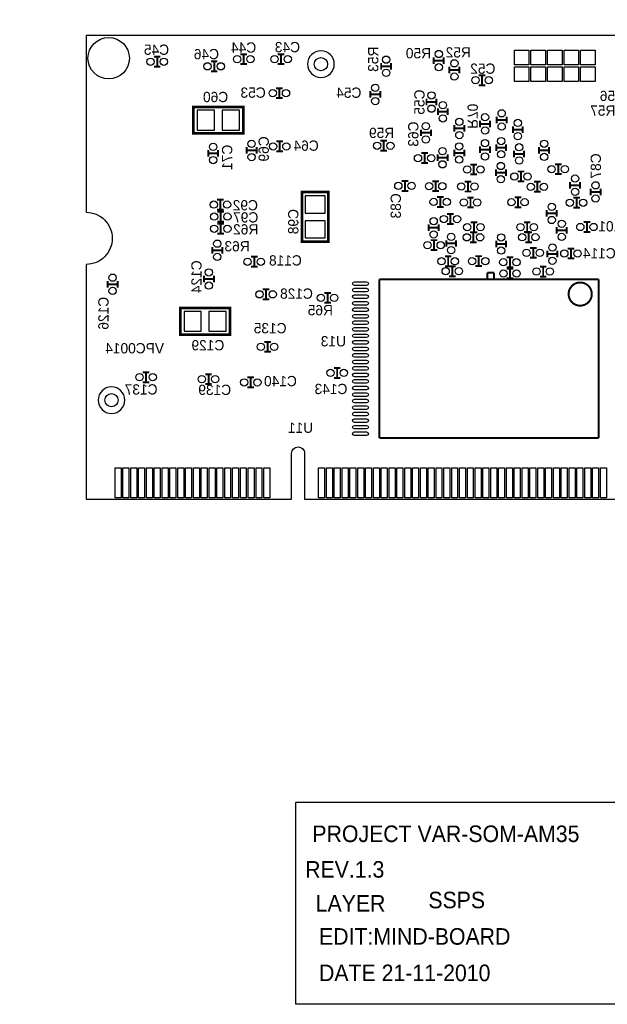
# Model space of a CAD drawing. Extents: x -5 to 140, y -39 to 81.
# Tile 1 of 4: x -5 to 40, y -39 to 37. Entities that reach past the tile are written whole.
import ezdxf
from ezdxf.enums import TextEntityAlignment as Align

# ---------------------------------------------------------------- set-up
doc = ezdxf.new("R2010")
doc.units = 0
for name, color, linetype in [('BOARD_GEOMETR_SILKSCREEN_BOTTO', 3, 'CONTINUOUS'), ('BOARD_GEOMETRY_FORMAT_LOGO', 1, 'CONTINUOUS'), ('BOARD_GEOMETRY_OUTLINE', 4, 'CONTINUOUS'), ('BOARD_GEOMETRY_SSPS', 2, 'CONTINUOUS'), ('PACKAGE_GEOMET_SILKSCREEN_BOTT', 5, 'CONTINUOUS'), ('PIN_BOTTOM', 6, 'CONTINUOUS'), ('REF_DES_SILKSCREEN_BOTTOM', 7, 'CONTINUOUS')]:
    doc.layers.add(name, color=color, linetype=linetype)

msp = doc.modelspace()

# ---------------------------------------------------------------- linework, layer by layer
at = {"layer": 'BOARD_GEOMETRY_FORMAT_LOGO'}
msp.add_lwpolyline([(16.07312, -38.75786), (16.07312, -23.26386), (44.52112, -23.26386), (44.52112, -38.75786)], close=True, dxfattribs=at)
at = {"layer": 'BOARD_GEOMETRY_OUTLINE'}
for points, format in [([(-5.08, 0.002286, 0, 0, 0), (0, 0.002286, 0, 0, 0), (0, 81.053686, 0.0254, 0.0254, 0), (-5.08, 81.053686, 0, 0, 0)], "xyseb"), ([(1.99898, 19.99996, -0.414214), (0, 18.00098), (0, 0), (15.75054, 0), (15.75054, 3.50012, -0.414214), (16.25092, 4.0005, -0.414214), (16.74876, 3.50012), (16.74876, -0.01016), (67.59956, 0), (67.59956, 18.00098, -0.414214), (65.60058, 19.99996, -0.414214), (67.59956, 21.99894), (67.59956, 35.56), (0, 35.56), (0, 21.99894, -0.414214)], "xyb")]:
    msp.add_lwpolyline(points, format=format, close=True, dxfattribs=at)
at = {"layer": 'PACKAGE_GEOMET_SILKSCREEN_BOTT', "const_width": 0.1524}
for points in [[(5.19176, 33.93186), (5.69976, 33.93186)], [(5.44576, 33.16986), (5.44576, 33.93186)], [(12.33932, 34.1249), (11.83132, 34.1249)], [(12.08532, 34.1249), (12.08532, 33.3629)], [(15.19936, 34.1249), (14.69136, 34.1249)], [(14.94536, 34.1249), (14.94536, 33.3629)], [(5.19176, 33.16986), (5.69976, 33.16986)], [(10.06856, 33.57626), (9.56056, 33.57626)], [(9.81456, 33.57626), (9.81456, 32.81426)], [(12.33932, 33.3629), (11.83132, 33.3629)], [(15.19936, 33.3629), (14.69136, 33.3629)], [(22.61616, 32.94634), (22.61616, 33.45434)], [(23.37816, 33.20034), (22.61616, 33.20034)], [(23.37816, 32.94634), (23.37816, 33.45434)], [(26.65222, 33.37814), (26.65222, 33.88614)], [(27.41422, 33.63214), (26.65222, 33.63214)], [(27.41422, 33.37814), (27.41422, 33.88614)], [(27.84856, 32.66186), (27.84856, 33.16986)], [(28.61056, 32.66186), (28.61056, 33.16986)], [(10.06856, 32.81426), (9.56056, 32.81426)], [(28.61056, 32.91586), (27.84856, 32.91586)], [(30.099, 32.512), (30.607, 32.512)], [(30.353, 31.75), (30.353, 32.512)], [(30.099, 31.75), (30.607, 31.75)], [(14.557502, 31.51632), (15.065502, 31.51632)], [(14.811502, 30.75432), (14.811502, 31.51632)], [(21.78558, 31.2928), (21.78558, 30.7848)], [(21.78558, 31.0388), (22.54758, 31.0388)], [(22.54758, 31.2928), (22.54758, 30.7848)], [(14.557502, 30.75432), (15.065502, 30.75432)], [(26.09088, 30.20314), (26.09088, 30.71114)], [(26.85288, 30.45714), (26.09088, 30.45714)], [(26.85288, 30.20314), (26.85288, 30.71114)], [(26.9621, 29.45384), (26.9621, 29.96184)], [(27.7241, 29.70784), (26.9621, 29.70784)], [(27.7241, 29.45384), (27.7241, 29.96184)], [(28.22702, 28.17876), (28.22702, 28.68676)], [(28.98902, 28.17876), (28.98902, 28.68676)], [(30.2006, 28.5242), (30.2006, 29.0322)], [(30.9626, 28.7782), (30.2006, 28.7782)], [(30.9626, 28.5242), (30.9626, 29.0322)], [(31.47314, 28.82646), (31.47314, 29.33446)], [(32.23514, 29.08046), (31.47314, 29.08046)], [(32.23514, 28.82646), (32.23514, 29.33446)], [(25.66416, 28.34894), (25.66416, 27.84094)], [(25.66416, 28.09494), (26.42616, 28.09494)], [(26.42616, 28.34894), (26.42616, 27.84094)], [(28.98902, 28.43276), (28.22702, 28.43276)], [(32.71266, 28.0924), (32.71266, 28.6004)], [(33.47466, 28.3464), (32.71266, 28.3464)], [(33.47466, 28.0924), (33.47466, 28.6004)], [(14.58468, 27.437334), (15.09268, 27.437334)], [(14.83868, 26.675334), (14.83868, 27.437334)], [(22.56028, 27.48788), (23.06828, 27.48788)], [(22.81428, 26.72588), (22.81428, 27.48788)], [(31.4325, 27.21102), (31.4325, 26.70302)], [(32.1945, 27.21102), (32.1945, 26.70302)], [(9.35482, 26.25852), (9.35482, 26.76652)], [(10.11682, 26.51252), (9.35482, 26.51252)], [(10.11682, 26.25852), (10.11682, 26.76652)], [(12.30376, 26.48966), (12.30376, 26.99766)], [(13.06576, 26.74366), (12.30376, 26.74366)], [(13.06576, 26.48966), (13.06576, 26.99766)], [(14.58468, 26.675334), (15.09268, 26.675334)], [(22.56028, 26.72588), (23.06828, 26.72588)], [(26.20264, 26.53538), (25.69464, 26.53538)], [(25.94864, 26.53538), (25.94864, 25.77338)], [(26.93924, 25.93086), (26.93924, 26.43886)], [(27.70124, 25.93086), (27.70124, 26.43886)], [(28.21686, 26.80208), (28.21686, 26.29408)], [(28.21686, 26.54808), (28.97886, 26.54808)], [(28.97886, 26.80208), (28.97886, 26.29408)], [(30.19552, 27.04592), (30.19552, 26.53792)], [(30.19552, 26.79192), (30.95752, 26.79192)], [(30.95752, 27.04592), (30.95752, 26.53792)], [(31.4325, 26.95702), (32.1945, 26.95702)], [(32.80918, 26.7335), (32.80918, 26.2255)], [(32.80918, 26.4795), (33.57118, 26.4795)], [(33.57118, 26.7335), (33.57118, 26.2255)], [(34.72434, 27.00528), (34.72434, 26.49728)], [(34.72434, 26.75128), (35.48634, 26.75128)], [(35.48634, 27.00528), (35.48634, 26.49728)], [(26.20264, 25.77338), (25.69464, 25.77338)], [(27.70124, 26.18486), (26.93924, 26.18486)], [(29.46146, 25.66162), (29.96946, 25.66162)], [(29.71546, 24.89962), (29.71546, 25.66162)], [(36.44392, 25.68956), (35.93592, 25.68956)], [(36.18992, 25.68956), (36.18992, 24.92756)], [(29.46146, 24.89962), (29.96946, 24.89962)], [(31.41218, 25.29586), (31.41218, 24.78786)], [(31.41218, 25.04186), (32.17418, 25.04186)], [(32.17418, 25.29586), (32.17418, 24.78786)], [(33.58642, 25.12822), (33.07842, 25.12822)], [(33.33242, 25.12822), (33.33242, 24.36622)], [(36.44392, 24.92756), (35.93592, 24.92756)], [(24.69388, 24.40432), (24.18588, 24.40432)], [(24.43988, 24.40432), (24.43988, 23.64232)], [(27.051, 24.384), (26.543, 24.384)], [(26.797, 24.384), (26.797, 23.622)], [(29.01188, 24.35606), (29.51988, 24.35606)], [(29.26588, 23.59406), (29.26588, 24.35606)], [(33.58642, 24.36622), (33.07842, 24.36622)], [(34.84118, 24.33574), (34.33318, 24.33574)], [(34.58718, 24.33574), (34.58718, 23.57374)], [(37.09924, 24.32812), (37.09924, 23.82012)], [(37.86124, 24.32812), (37.86124, 23.82012)], [(24.69388, 23.64232), (24.18588, 23.64232)], [(27.051, 23.622), (26.543, 23.622)], [(29.01188, 23.59406), (29.51988, 23.59406)], [(34.84118, 23.57374), (34.33318, 23.57374)], [(37.09924, 24.07412), (37.86124, 24.07412)], [(38.67404, 23.8125), (38.67404, 23.3045)], [(38.67404, 23.5585), (39.43604, 23.5585)], [(39.43604, 23.8125), (39.43604, 23.3045)], [(10.54608, 22.96668), (10.03808, 22.96668)], [(10.29208, 22.96668), (10.29208, 22.20468)], [(27.39898, 23.17242), (26.89098, 23.17242)], [(27.14498, 23.17242), (27.14498, 22.41042)], [(29.21, 23.12924), (29.718, 23.12924)], [(29.464, 22.36724), (29.464, 23.12924)], [(33.36036, 23.14702), (32.85236, 23.14702)], [(33.10636, 23.14702), (33.10636, 22.38502)], [(37.338, 23.114), (37.846, 23.114)], [(37.592, 22.352), (37.592, 23.114)], [(10.54608, 22.20468), (10.03808, 22.20468)], [(10.06602, 22.04974), (10.57402, 22.04974)], [(10.32002, 21.28774), (10.32002, 22.04974)], [(27.39898, 22.41042), (26.89098, 22.41042)], [(27.6733, 21.86178), (28.1813, 21.86178)], [(27.9273, 21.09978), (27.9273, 21.86178)], [(29.21, 22.36724), (29.718, 22.36724)], [(33.36036, 22.38502), (32.85236, 22.38502)], [(35.31108, 22.16912), (35.31108, 21.66112)], [(35.31108, 21.91512), (36.07308, 21.91512)], [(36.07308, 22.16912), (36.07308, 21.66112)], [(37.338, 22.352), (37.846, 22.352)], [(10.06602, 21.28774), (10.57402, 21.28774)], [(10.06602, 21.11756), (10.57402, 21.11756)], [(10.32002, 20.35556), (10.32002, 21.11756)], [(27.6733, 21.09978), (28.1813, 21.09978)], [(29.47162, 21.2344), (29.97962, 21.2344)], [(29.72562, 20.4724), (29.72562, 21.2344)], [(34.0614, 21.23694), (33.5534, 21.23694)], [(33.8074, 21.23694), (33.8074, 20.47494)], [(38.1381, 21.25218), (38.6461, 21.25218)], [(38.3921, 20.49018), (38.3921, 21.25218)], [(10.06602, 20.35556), (10.57402, 20.35556)], [(26.25852, 21.06676), (26.25852, 20.55876)], [(26.25852, 20.81276), (27.02052, 20.81276)], [(27.02052, 21.06676), (27.02052, 20.55876)], [(29.43352, 20.4597), (29.94152, 20.4597)], [(29.47162, 20.4724), (29.97962, 20.4724)], [(29.68752, 19.6977), (29.68752, 20.4597)], [(34.0614, 20.47494), (33.5534, 20.47494)], [(34.18586, 20.46224), (33.67786, 20.46224)], [(33.93186, 20.46224), (33.93186, 19.70024)], [(36.07562, 20.86864), (36.07562, 20.36064)], [(36.07562, 20.61464), (36.83762, 20.61464)], [(36.83762, 20.86864), (36.83762, 20.36064)], [(38.1381, 20.49018), (38.6461, 20.49018)], [(26.416, 19.86026), (26.924, 19.86026)], [(26.67, 19.09826), (26.67, 19.86026)], [(27.60218, 19.86026), (27.60218, 19.35226)], [(27.60218, 19.60626), (28.36418, 19.60626)], [(28.36418, 19.86026), (28.36418, 19.35226)], [(29.43352, 19.6977), (29.94152, 19.6977)], [(31.43504, 19.81962), (31.43504, 19.31162)], [(31.43504, 19.56562), (32.19704, 19.56562)], [(32.19704, 19.81962), (32.19704, 19.31162)], [(34.18586, 19.70024), (33.67786, 19.70024)], [(9.66978, 19.33702), (9.66978, 18.82902)], [(9.66978, 19.08302), (10.43178, 19.08302)], [(10.43178, 19.33702), (10.43178, 18.82902)], [(26.416, 19.09826), (26.924, 19.09826)], [(34.01568, 19.26844), (34.52368, 19.26844)], [(34.26968, 18.50644), (34.26968, 19.26844)], [(35.36188, 18.53692), (35.36188, 19.04492)], [(36.12388, 18.53692), (36.12388, 19.04492)], [(36.91128, 19.22018), (37.41928, 19.22018)], [(37.16528, 18.45818), (37.16528, 19.22018)], [(13.13688, 18.58518), (12.62888, 18.58518)], [(12.88288, 18.58518), (12.88288, 17.82318)], [(27.49804, 18.62328), (28.00604, 18.62328)], [(27.75204, 17.86128), (27.75204, 18.62328)], [(29.83738, 18.63344), (30.34538, 18.63344)], [(30.09138, 17.87144), (30.09138, 18.63344)], [(32.73806, 18.54454), (32.23006, 18.54454)], [(32.48406, 18.54454), (32.48406, 17.78254)], [(34.01568, 18.50644), (34.52368, 18.50644)], [(36.12388, 18.79092), (35.36188, 18.79092)], [(36.91128, 18.45818), (37.41928, 18.45818)], [(13.13688, 17.82318), (12.62888, 17.82318)], [(27.49804, 17.86128), (28.00604, 17.86128)], [(28.321, 17.85874), (27.813, 17.85874)], [(28.067, 17.85874), (28.067, 17.09674)], [(29.83738, 17.87144), (30.34538, 17.87144)], [(31.269178, 17.375378), (30.761178, 17.375378)], [(30.761178, 17.375378), (30.761178, 16.867378)], [(31.269178, 16.867378), (31.269178, 17.375378)], [(32.73806, 17.78254), (32.23006, 17.78254)], [(32.74568, 17.68348), (32.23768, 17.68348)], [(32.49168, 17.68348), (32.49168, 16.92148)], [(35.28822, 17.83334), (34.78022, 17.83334)], [(35.03422, 17.83334), (35.03422, 17.07134)], [(1.64846, 16.72844), (1.64846, 16.22044)], [(2.41046, 16.72844), (2.41046, 16.22044)], [(9.02716, 17.13484), (9.02716, 16.62684)], [(9.02716, 16.88084), (9.78916, 16.88084)], [(9.78916, 17.13484), (9.78916, 16.62684)], [(39.295578, 16.867378), (22.480778, 16.867378)], [(22.480778, 16.867378), (22.480778, 4.675378)], [(28.321, 17.09674), (27.813, 17.09674)], [(32.74568, 16.92148), (32.23768, 16.92148)], [(35.28822, 17.07134), (34.78022, 17.07134)], [(39.295578, 4.675378), (39.295578, 16.867378)], [(1.64846, 16.47444), (2.41046, 16.47444)], [(13.541502, 16.08455), (14.049502, 16.08455)], [(13.795502, 15.32255), (13.795502, 16.08455)], [(18.25244, 15.81658), (18.76044, 15.81658)], [(18.50644, 15.05458), (18.50644, 15.81658)], [(13.541502, 15.32255), (14.049502, 15.32255)], [(18.25244, 15.05458), (18.76044, 15.05458)], [(13.64996, 12.05738), (14.15796, 12.05738)], [(13.90396, 11.29538), (13.90396, 12.05738)], [(13.64996, 11.29538), (14.15796, 11.29538)], [(18.98904, 10.0584), (19.49704, 10.0584)], [(19.24304, 9.2964), (19.24304, 10.0584)], [(4.8514, 9.726422), (4.3434, 9.726422)], [(4.5974, 9.726422), (4.5974, 8.964422)], [(9.63422, 9.57834), (9.12622, 9.57834)], [(9.38022, 9.57834), (9.38022, 8.81634)], [(12.87272, 9.33196), (12.36472, 9.33196)], [(12.61872, 9.33196), (12.61872, 8.56996)], [(18.98904, 9.2964), (19.49704, 9.2964)], [(4.8514, 8.964422), (4.3434, 8.964422)], [(9.63422, 8.81634), (9.12622, 8.81634)], [(12.87272, 8.56996), (12.36472, 8.56996)], [(22.480778, 4.675378), (39.295578, 4.675378)]]:
    msp.add_lwpolyline(points, dxfattribs=at)
at = {"layer": 'PACKAGE_GEOMET_SILKSCREEN_BOTT'}
for points in [[(19.02206, 33.36544, 1), (16.97482, 33.36544, 1)], [(2.96926, 7.58952, 1), (0.92202, 7.58952, 1)]]:
    msp.add_lwpolyline(points, format="xyb", close=True, dxfattribs=at)
at = {"layer": 'PACKAGE_GEOMET_SILKSCREEN_BOTT', "const_width": 0.2032}
for points in [[(12.03833, 30.077156), (8.22833, 30.077156), (8.22833, 28.045156), (12.03833, 28.045156)], [(18.57756, 19.7358), (18.57756, 23.5458), (16.54556, 23.5458), (16.54556, 19.7358)], [(11.02233, 14.645386), (7.21233, 14.645386), (7.21233, 12.613386), (11.02233, 12.613386)]]:
    msp.add_lwpolyline(points, close=True, dxfattribs=at)
at = {"layer": 'PACKAGE_GEOMET_SILKSCREEN_BOTT', "const_width": 0.1524}
msp.add_lwpolyline([(38.762178, 15.724378, 1), (36.984178, 15.724378, 1)], format="xyb", close=True, dxfattribs=at)
at = {"layer": 'PIN_BOTTOM'}
for points in [[(32.826198, 33.305242), (32.826198, 34.422842), (33.943798, 34.422842), (33.943798, 33.305242)], [(34.096198, 33.305242), (34.096198, 34.422842), (35.213798, 34.422842), (35.213798, 33.305242)], [(35.366198, 33.305242), (35.366198, 34.422842), (36.483798, 34.422842), (36.483798, 33.305242)], [(36.636198, 33.305242), (36.636198, 34.422842), (37.753798, 34.422842), (37.753798, 33.305242)], [(37.906198, 33.305242), (37.906198, 34.422842), (39.023798, 34.422842), (39.023798, 33.305242)], [(32.826198, 32.035242), (32.826198, 33.152842), (33.943798, 33.152842), (33.943798, 32.035242)], [(34.096198, 32.035242), (34.096198, 33.152842), (35.213798, 33.152842), (35.213798, 32.035242)], [(35.366198, 32.035242), (35.366198, 33.152842), (36.483798, 33.152842), (36.483798, 32.035242)], [(36.636198, 32.035242), (36.636198, 33.152842), (37.753798, 33.152842), (37.753798, 32.035242)], [(37.906198, 32.035242), (37.906198, 33.152842), (39.023798, 33.152842), (39.023798, 32.035242)], [(8.52043, 28.299156), (9.84123, 28.299156), (9.84123, 29.823156), (8.52043, 29.823156)], [(10.42543, 28.299156), (11.74623, 28.299156), (11.74623, 29.823156), (10.42543, 29.823156)], [(16.79956, 23.2537), (16.79956, 21.9329), (18.32356, 21.9329), (18.32356, 23.2537)], [(16.79956, 21.3487), (16.79956, 20.0279), (18.32356, 20.0279), (18.32356, 21.3487)], [(7.50443, 12.867386), (8.82523, 12.867386), (8.82523, 14.391386), (7.50443, 14.391386)], [(9.40943, 12.867386), (10.73023, 12.867386), (10.73023, 14.391386), (9.40943, 14.391386)], [(2.221484, 0.100076), (2.221484, 2.386076), (2.678684, 2.386076), (2.678684, 0.100076)], [(2.821432, 0.100076), (2.821432, 2.386076), (3.278632, 2.386076), (3.278632, 0.100076)], [(3.42138, 0.100076), (3.42138, 2.386076), (3.87858, 2.386076), (3.87858, 0.100076)], [(4.021328, 0.100076), (4.021328, 2.386076), (4.478528, 2.386076), (4.478528, 0.100076)], [(4.621276, 0.100076), (4.621276, 2.386076), (5.078476, 2.386076), (5.078476, 0.100076)], [(5.221478, 0.100076), (5.221478, 2.386076), (5.678678, 2.386076), (5.678678, 0.100076)], [(5.821426, 0.100076), (5.821426, 2.386076), (6.278626, 2.386076), (6.278626, 0.100076)], [(6.421374, 0.100076), (6.421374, 2.386076), (6.878574, 2.386076), (6.878574, 0.100076)], [(7.021322, 0.100076), (7.021322, 2.386076), (7.478522, 2.386076), (7.478522, 0.100076)], [(7.621524, 0.100076), (7.621524, 2.386076), (8.078724, 2.386076), (8.078724, 0.100076)], [(8.221472, 0.100076), (8.221472, 2.386076), (8.678672, 2.386076), (8.678672, 0.100076)], [(8.82142, 0.100076), (8.82142, 2.386076), (9.27862, 2.386076), (9.27862, 0.100076)], [(9.421368, 0.100076), (9.421368, 2.386076), (9.878568, 2.386076), (9.878568, 0.100076)], [(10.021316, 0.100076), (10.021316, 2.386076), (10.478516, 2.386076), (10.478516, 0.100076)], [(10.621518, 0.100076), (10.621518, 2.386076), (11.078718, 2.386076), (11.078718, 0.100076)], [(11.221466, 0.100076), (11.221466, 2.386076), (11.678666, 2.386076), (11.678666, 0.100076)], [(11.821414, 0.100076), (11.821414, 2.386076), (12.278614, 2.386076), (12.278614, 0.100076)], [(12.421362, 0.100076), (12.421362, 2.386076), (12.878562, 2.386076), (12.878562, 0.100076)], [(13.02131, 0.100076), (13.02131, 2.386076), (13.47851, 2.386076), (13.47851, 0.100076)], [(13.621512, 0.100076), (13.621512, 2.386076), (14.078712, 2.386076), (14.078712, 0.100076)], [(17.821402, 0.100076), (17.821402, 2.386076), (18.278602, 2.386076), (18.278602, 0.100076)], [(18.42135, 0.100076), (18.42135, 2.386076), (18.87855, 2.386076), (18.87855, 0.100076)], [(19.021298, 0.100076), (19.021298, 2.386076), (19.478498, 2.386076), (19.478498, 0.100076)], [(19.6215, 0.100076), (19.6215, 2.386076), (20.0787, 2.386076), (20.0787, 0.100076)], [(20.221448, 0.100076), (20.221448, 2.386076), (20.678648, 2.386076), (20.678648, 0.100076)], [(20.821396, 0.100076), (20.821396, 2.386076), (21.278596, 2.386076), (21.278596, 0.100076)], [(21.421344, 0.100076), (21.421344, 2.386076), (21.878544, 2.386076), (21.878544, 0.100076)], [(22.021292, 0.100076), (22.021292, 2.386076), (22.478492, 2.386076), (22.478492, 0.100076)], [(22.621494, 0.100076), (22.621494, 2.386076), (23.078694, 2.386076), (23.078694, 0.100076)], [(23.221442, 0.100076), (23.221442, 2.386076), (23.678642, 2.386076), (23.678642, 0.100076)], [(23.82139, 0.100076), (23.82139, 2.386076), (24.27859, 2.386076), (24.27859, 0.100076)], [(24.421338, 0.100076), (24.421338, 2.386076), (24.878538, 2.386076), (24.878538, 0.100076)], [(25.021286, 0.100076), (25.021286, 2.386076), (25.478486, 2.386076), (25.478486, 0.100076)], [(25.621488, 0.100076), (25.621488, 2.386076), (26.078688, 2.386076), (26.078688, 0.100076)], [(26.221436, 0.100076), (26.221436, 2.386076), (26.678636, 2.386076), (26.678636, 0.100076)], [(26.821384, 0.100076), (26.821384, 2.386076), (27.278584, 2.386076), (27.278584, 0.100076)], [(27.421332, 0.100076), (27.421332, 2.386076), (27.878532, 2.386076), (27.878532, 0.100076)], [(28.02128, 0.100076), (28.02128, 2.386076), (28.47848, 2.386076), (28.47848, 0.100076)], [(28.621482, 0.100076), (28.621482, 2.386076), (29.078682, 2.386076), (29.078682, 0.100076)], [(29.22143, 0.100076), (29.22143, 2.386076), (29.67863, 2.386076), (29.67863, 0.100076)], [(29.821378, 0.100076), (29.821378, 2.386076), (30.278578, 2.386076), (30.278578, 0.100076)], [(30.421326, 0.100076), (30.421326, 2.386076), (30.878526, 2.386076), (30.878526, 0.100076)], [(31.021274, 0.100076), (31.021274, 2.386076), (31.478474, 2.386076), (31.478474, 0.100076)], [(31.621476, 0.100076), (31.621476, 2.386076), (32.078676, 2.386076), (32.078676, 0.100076)], [(32.221424, 0.100076), (32.221424, 2.386076), (32.678624, 2.386076), (32.678624, 0.100076)], [(32.821372, 0.100076), (32.821372, 2.386076), (33.278572, 2.386076), (33.278572, 0.100076)], [(33.42132, 0.100076), (33.42132, 2.386076), (33.87852, 2.386076), (33.87852, 0.100076)], [(34.021522, 0.100076), (34.021522, 2.386076), (34.478722, 2.386076), (34.478722, 0.100076)], [(34.62147, 0.100076), (34.62147, 2.386076), (35.07867, 2.386076), (35.07867, 0.100076)], [(35.221418, 0.100076), (35.221418, 2.386076), (35.678618, 2.386076), (35.678618, 0.100076)], [(35.821366, 0.100076), (35.821366, 2.386076), (36.278566, 2.386076), (36.278566, 0.100076)], [(36.421314, 0.100076), (36.421314, 2.386076), (36.878514, 2.386076), (36.878514, 0.100076)], [(37.021516, 0.100076), (37.021516, 2.386076), (37.478716, 2.386076), (37.478716, 0.100076)], [(37.621464, 0.100076), (37.621464, 2.386076), (38.078664, 2.386076), (38.078664, 0.100076)], [(38.221412, 0.100076), (38.221412, 2.386076), (38.678612, 2.386076), (38.678612, 0.100076)], [(38.82136, 0.100076), (38.82136, 2.386076), (39.27856, 2.386076), (39.27856, 0.100076)], [(39.421308, 0.100076), (39.421308, 2.386076), (39.878508, 2.386076), (39.878508, 0.100076)]]:
    msp.add_lwpolyline(points, close=True, dxfattribs=at)
for points in [[(21.502878, 16.387318), (20.563078, 16.387318, -1), (20.563078, 16.666718), (21.502878, 16.666718, -1)], [(21.502878, 15.886938), (20.563078, 15.886938, -1), (20.563078, 16.166338), (21.502878, 16.166338, -1)], [(21.502878, 15.386558), (20.563078, 15.386558, -1), (20.563078, 15.665958), (21.502878, 15.665958, -1)], [(21.502878, 14.886178), (20.563078, 14.886178, -1), (20.563078, 15.165578), (21.502878, 15.165578, -1)], [(21.502878, 14.385798), (20.563078, 14.385798, -1), (20.563078, 14.665198), (21.502878, 14.665198, -1)], [(21.502878, 13.885418), (20.563078, 13.885418, -1), (20.563078, 14.164818), (21.502878, 14.164818, -1)], [(21.502878, 13.385038), (20.563078, 13.385038, -1), (20.563078, 13.664438), (21.502878, 13.664438, -1)], [(21.502878, 12.884658), (20.563078, 12.884658, -1), (20.563078, 13.164058), (21.502878, 13.164058, -1)], [(21.502878, 12.381738), (20.563078, 12.381738, -1), (20.563078, 12.661138), (21.502878, 12.661138, -1)], [(21.502878, 11.883898), (20.563078, 11.883898, -1), (20.563078, 12.163298), (21.502878, 12.163298, -1)], [(21.502878, 11.383518), (20.563078, 11.383518, -1), (20.563078, 11.662918), (21.502878, 11.662918, -1)], [(21.502878, 10.880598), (20.563078, 10.880598, -1), (20.563078, 11.159998), (21.502878, 11.159998, -1)], [(21.502878, 10.382758), (20.563078, 10.382758, -1), (20.563078, 10.662158), (21.502878, 10.662158, -1)], [(21.502878, 9.879838), (20.563078, 9.879838, -1), (20.563078, 10.159238), (21.502878, 10.159238, -1)], [(21.502878, 9.379458), (20.563078, 9.379458, -1), (20.563078, 9.658858), (21.502878, 9.658858, -1)], [(21.502878, 8.881618), (20.563078, 8.881618, -1), (20.563078, 9.161018), (21.502878, 9.161018, -1)], [(21.502878, 8.378698), (20.563078, 8.378698, -1), (20.563078, 8.658098), (21.502878, 8.658098, -1)], [(21.502878, 7.878318), (20.563078, 7.878318, -1), (20.563078, 8.157718), (21.502878, 8.157718, -1)], [(21.502878, 7.377938), (20.563078, 7.377938, -1), (20.563078, 7.657338), (21.502878, 7.657338, -1)], [(21.502878, 6.877558), (20.563078, 6.877558, -1), (20.563078, 7.156958), (21.502878, 7.156958, -1)], [(21.502878, 6.377178), (20.563078, 6.377178, -1), (20.563078, 6.656578), (21.502878, 6.656578, -1)], [(21.502878, 5.876798), (20.563078, 5.876798, -1), (20.563078, 6.156198), (21.502878, 6.156198, -1)], [(21.502878, 5.376418), (20.563078, 5.376418, -1), (20.563078, 5.655818), (21.502878, 5.655818, -1)], [(21.502878, 4.876038), (20.563078, 4.876038, -1), (20.563078, 5.155438), (21.502878, 5.155438, -1)]]:
    msp.add_lwpolyline(points, format="xyb", close=True, dxfattribs=at)
for centre, radius in [((1.72974, 33.81502), 1.5875), ((11.57732, 33.7439), 0.2794), ((12.59332, 33.7439), 0.2794), ((14.43736, 33.7439), 0.2794), ((15.45336, 33.7439), 0.2794), ((27.03322, 34.14014), 0.2794), ((4.93776, 33.55086), 0.2794), ((5.95376, 33.55086), 0.2794), ((9.30656, 33.19526), 0.2794), ((10.32256, 33.19526), 0.2794), ((17.99844, 33.36544), 0.508), ((22.99716, 33.70834), 0.2794), ((27.03322, 33.12414), 0.2794), ((28.22956, 33.42386), 0.2794), ((22.99716, 32.69234), 0.2794), ((28.22956, 32.40786), 0.2794), ((22.16658, 31.5468), 0.2794), ((29.845, 32.131), 0.2794), ((30.861, 32.131), 0.2794), ((14.303502, 31.13532), 0.2794), ((15.319502, 31.13532), 0.2794), ((26.47188, 30.96514), 0.2794), ((22.16658, 30.5308), 0.2794), ((26.47188, 29.94914), 0.2794), ((27.3431, 30.21584), 0.2794), ((27.3431, 29.19984), 0.2794), ((30.5816, 29.2862), 0.2794), ((31.85414, 29.58846), 0.2794), ((26.04516, 28.60294), 0.2794), ((28.60802, 28.94076), 0.2794), ((31.85414, 28.57246), 0.2794), ((33.09366, 28.8544), 0.2794), ((28.60802, 27.92476), 0.2794), ((30.5816, 28.2702), 0.2794), ((33.09366, 27.8384), 0.2794), ((9.73582, 27.02052), 0.2794), ((12.68476, 27.25166), 0.2794), ((14.33068, 27.056334), 0.2794), ((15.34668, 27.056334), 0.2794), ((22.30628, 27.10688), 0.2794), ((23.32228, 27.10688), 0.2794), ((26.04516, 27.58694), 0.2794), ((28.59786, 27.05608), 0.2794), ((30.57652, 27.29992), 0.2794), ((31.8135, 27.46502), 0.2794), ((33.19018, 26.9875), 0.2794), ((35.10534, 27.25928), 0.2794), ((12.68476, 26.23566), 0.2794), ((27.32024, 26.69286), 0.2794), ((30.57652, 26.28392), 0.2794), ((31.8135, 26.44902), 0.2794), ((35.10534, 26.24328), 0.2794), ((9.73582, 26.00452), 0.2794), ((25.44064, 26.15438), 0.2794), ((26.45664, 26.15438), 0.2794), ((27.32024, 25.67686), 0.2794), ((28.59786, 26.04008), 0.2794), ((31.79318, 25.54986), 0.2794), ((33.19018, 25.9715), 0.2794), ((29.20746, 25.28062), 0.2794), ((30.22346, 25.28062), 0.2794), ((32.82442, 24.74722), 0.2794), ((33.84042, 24.74722), 0.2794), ((35.68192, 25.30856), 0.2794), ((36.69792, 25.30856), 0.2794), ((23.93188, 24.02332), 0.2794), ((24.94788, 24.02332), 0.2794), ((26.289, 24.003), 0.2794), ((27.305, 24.003), 0.2794), ((28.75788, 23.97506), 0.2794), ((29.77388, 23.97506), 0.2794), ((31.79318, 24.53386), 0.2794), ((34.07918, 23.95474), 0.2794), ((35.09518, 23.95474), 0.2794), ((37.48024, 24.58212), 0.2794), ((39.05504, 24.0665), 0.2794), ((37.48024, 23.56612), 0.2794), ((9.78408, 22.58568), 0.2794), ((10.80008, 22.58568), 0.2794), ((26.63698, 22.79142), 0.2794), ((27.65298, 22.79142), 0.2794), ((28.956, 22.74824), 0.2794), ((29.972, 22.74824), 0.2794), ((32.59836, 22.76602), 0.2794), ((33.61436, 22.76602), 0.2794), ((35.69208, 22.42312), 0.2794), ((37.084, 22.733), 0.2794), ((38.1, 22.733), 0.2794), ((39.05504, 23.0505), 0.2794), ((9.81202, 21.66874), 0.2794), ((10.82802, 21.66874), 0.2794), ((26.63952, 21.32076), 0.2794), ((27.4193, 21.48078), 0.2794), ((28.4353, 21.48078), 0.2794), ((35.69208, 21.40712), 0.2794), ((36.45662, 21.12264), 0.2794), ((37.8841, 20.87118), 0.2794), ((38.9001, 20.87118), 0.2794), ((9.81202, 20.73656), 0.2794), ((10.82802, 20.73656), 0.2794), ((26.63952, 20.30476), 0.2794), ((27.98318, 20.11426), 0.2794), ((29.21762, 20.8534), 0.2794), ((30.23362, 20.8534), 0.2794), ((33.2994, 20.85594), 0.2794), ((34.3154, 20.85594), 0.2794), ((10.05078, 19.59102), 0.2794), ((26.162, 19.47926), 0.2794), ((27.178, 19.47926), 0.2794), ((29.17952, 20.0787), 0.2794), ((30.19552, 20.0787), 0.2794), ((31.81604, 20.07362), 0.2794), ((33.42386, 20.08124), 0.2794), ((34.43986, 20.08124), 0.2794), ((36.45662, 20.10664), 0.2794), ((27.98318, 19.09826), 0.2794), ((31.81604, 19.05762), 0.2794), ((33.76168, 18.88744), 0.2794), ((34.77768, 18.88744), 0.2794), ((35.74288, 19.29892), 0.2794), ((36.65728, 18.83918), 0.2794), ((37.67328, 18.83918), 0.2794), ((10.05078, 18.57502), 0.2794), ((12.37488, 18.20418), 0.2794), ((13.39088, 18.20418), 0.2794), ((27.24404, 18.24228), 0.2794), ((28.26004, 18.24228), 0.2794), ((29.58338, 18.25244), 0.2794), ((30.59938, 18.25244), 0.2794), ((31.97606, 18.16354), 0.2794), ((32.99206, 18.16354), 0.2794), ((35.74288, 18.28292), 0.2794), ((9.40816, 17.38884), 0.2794), ((27.559, 17.47774), 0.2794), ((28.575, 17.47774), 0.2794), ((31.98368, 17.30248), 0.2794), ((32.99968, 17.30248), 0.2794), ((34.52622, 17.45234), 0.2794), ((35.54222, 17.45234), 0.2794), ((2.02946, 16.98244), 0.2794), ((9.40816, 16.37284), 0.2794), ((2.02946, 15.96644), 0.2794), ((13.287502, 15.70355), 0.2794), ((14.303502, 15.70355), 0.2794), ((17.99844, 15.43558), 0.2794), ((19.01444, 15.43558), 0.2794), ((13.39596, 11.67638), 0.2794), ((14.41196, 11.67638), 0.2794), ((18.73504, 9.6774), 0.2794), ((19.75104, 9.6774), 0.2794), ((4.0894, 9.345422), 0.2794), ((5.1054, 9.345422), 0.2794), ((8.87222, 9.19734), 0.2794), ((9.88822, 9.19734), 0.2794), ((12.11072, 8.95096), 0.2794), ((13.12672, 8.95096), 0.2794), ((1.94564, 7.58952), 0.508)]:
    msp.add_circle(centre, radius, dxfattribs=at)

# ---------------------------------------------------------------- texts
at = {"layer": 'BOARD_GEOMETR_SILKSCREEN_BOTTO', "text_generation_flag": 2}
for s, p in [('VPC0014', (5.969, 11.176)), ('U11', (17.399, 5.08))]:
    msp.add_text(s, height=0.7874, dxfattribs=at).set_placement(p)
at = {"layer": 'BOARD_GEOMETRY_FORMAT_LOGO', "width": 0.96}
for s, p in [('PROJECT VAR-SOM-AM35', (17.34312, -26.31186)), (' REV.1.3', (16.33474, -29.04236)), ('LAYER', (17.59712, -31.64586)), ('EDIT:MIND-BOARD', (17.85112, -34.18586)), ('DATE 21-11-2010', (17.85112, -36.97986))]:
    msp.add_text(s, height=1.27, dxfattribs=at).set_placement(p)
at = {"layer": 'BOARD_GEOMETRY_SSPS', "width": 0.96}
msp.add_text('SSPS', height=1.27, dxfattribs=at).set_placement((26.23312, -31.39186))
at = {"layer": 'REF_DES_SILKSCREEN_BOTTOM', "text_generation_flag": 2}
for s, p in [('C45', (5.39242, 34.07664)), ('C44', (12.07262, 34.24428)), ('C43', (15.4305, 34.2773)), ('C46', (9.2202, 33.73882)), ('R50', (25.47112, 33.8074)), ('R52', (28.52674, 33.87344)), ('C52', (30.40888, 32.62376)), ('C60', (9.92378, 30.44952)), ('C53', (12.79906, 30.7848)), ('C54', (20.13458, 30.77972)), ('R56', (40.34282, 30.53588)), ('R57', (39.60114, 29.40558)), ('R59', (22.65172, 27.69616)), ('C64', (16.8656, 26.71826)), ('C92', (12.2047, 22.14626)), ('C97', (12.23264, 21.21662)), ('C101', (40.52062, 20.53082)), ('R62', (12.23264, 20.29714)), ('R63', (11.5697, 18.9992)), ('C114', (39.33952, 18.46072)), ('C118', (15.27556, 17.91462)), ('C128', (16.12392, 15.367)), ('R65', (17.95272, 14.097)), ('C135', (14.10716, 12.71524)), ('C129', (9.3345, 11.40714)), ('U13', (18.95602, 11.71194)), ('C140', (14.89456, 8.65632)), ('C137', (4.2164, 8.01878)), ('C139', (9.85774, 7.98576)), ('C143', (18.7706, 8.0518))]:
    msp.add_text(s, height=0.7874, dxfattribs=at).set_placement(p, align=Align.CENTER)
for s, rotation, p in [('R53', 90, (22.40026, 33.73882)), ('C55', 90, (25.94102, 30.44952)), ('R70', 270, (29.2354, 29.3624)), ('C63', 90, (25.47112, 27.99842)), ('C69', 90, (14.00302, 26.8605)), ('C71', 90, (11.2014, 26.21788)), ('C87', 90, (39.46144, 25.5524)), ('C83', 90, (24.12746, 22.4917)), ('C98', 90, (16.27124, 21.28266)), ('C124', 90, (8.84936, 17.05102)), ('C126', 90, (1.71704, 14.25194))]:
    msp.add_text(s, height=0.7874, rotation=rotation, dxfattribs=at).set_placement(p, align=Align.CENTER)

doc.saveas('drawing.dxf')
